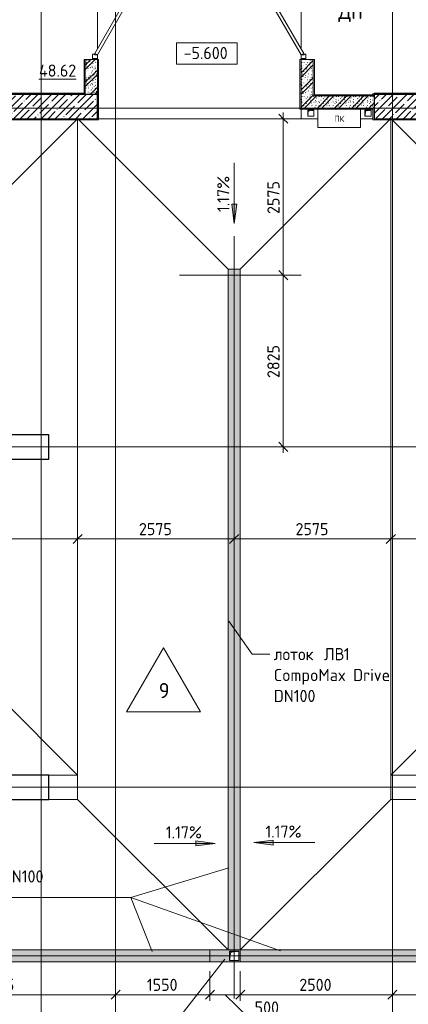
# Model space of a CAD drawing. Header units: millimetres. Extents: x 82112 to 162374, y -10965 to 131389.
# Tile 37 of 82: x 116743 to 123132, y 62377 to 78580. Entities that reach past the tile are written whole.
import ezdxf

# ---------------------------------------------------------------- set-up
doc = ezdxf.new("R2010")
doc.units = ezdxf.units.MM
doc.linetypes.add('3_ Штрих_ 1 х 1 мм', pattern=[2, 1, -1])
doc.linetypes.add('4_ Штрихпунктир_ 10 х 2 мм', pattern=[14, 10, -2, 0, -2])
for name, color, linetype, lineweight in [('A-ANNO-DIMS', 7, 'Continuous', 5), ('A-ANNO-DIMS-100', 7, 'Continuous', 5), ('A-ANNO-NOTE', 7, 'Continuous', 5), ('A-AREA-IDEN', 7, 'Continuous', 5), ('A-DETL', 7, 'Continuous', 25), ('A-DETL-GENF', 7, 'Continuous', 13), ('A-DOOR', 7, 'Continuous', 13), ('A-DOOR-FRAM', 7, 'Continuous', 13), ('A-DOOR-IDEN', 7, 'Continuous', 5), ('A-FLOR', 7, 'Continuous', 13), ('A-FLOR-IDEN', 7, 'Continuous', 5), ('A-WALL', 7, 'Continuous', 13), ('A-WALL-PATT', 7, 'Continuous', 13), ('G-ANNO-DIMS', 7, 'Continuous', 5), ('G-ANNO-TEXT', 7, 'Continuous', 5), ('I-WALL', 7, 'Continuous', 13), ('M-EQPM', 7, 'Continuous', 13), ('S-COLS', 7, 'Continuous', 25), ('S-GRID', 7, 'Continuous', 5)]:
    doc.layers.add(name, color=color, linetype=linetype, lineweight=lineweight)
doc.styles.add('GOST Common', font='GOST_Common.ttf', dxfattribs={"height": 100})
doc.styles.add('GOST Common_2', font='GOST_Common.ttf', dxfattribs={"height": 200})
doc.styles.add('GOST Common_3', font='GOST_Common.ttf', dxfattribs={"height": 250})
doc.dimstyles.new('2_мм', dxfattribs={"dimscale": 304.8, "dimtxt": 201.142999, "dimasz": 0.492126, "dimexe": 0.328084, "dimexo": 0.492126, "dimgap": 0, "dimtad": 1, "dimdec": 0, "dimdsep": 46, "dimtxsty": 'GOST Common_2', "dimblk1": 'OBLIQUE', "dimblk2": 'OBLIQUE', "dimsah": 1, "dimcen": 0.09, "dimdle": 0.328084, "dimadec": 5, "dimazin": 2, "dimtfac": 1, "dimtdec": 4, "dimtix": 1, "dimtmove": 1, "dimatfit": 3, "dimfxl": 1, "dimtvp": 1, "dimtolj": 1, "dimtzin": 0, "dimarcsym": 2})
doc.dimstyles.new('2_мм_1', dxfattribs={"dimscale": 304.8, "dimtxt": 201.142999, "dimasz": 0.492126, "dimexe": 0.328084, "dimexo": 0.492126, "dimgap": 0, "dimtad": 1, "dimdec": 0, "dimdsep": 46, "dimtxsty": 'GOST Common_2', "dimblk1": 'OBLIQUE', "dimblk2": 'OBLIQUE', "dimsah": 1, "dimcen": 0.09, "dimdle": 0.328084, "dimadec": 5, "dimazin": 2, "dimtfac": 1, "dimtdec": 4, "dimtix": 1, "dimtmove": 0, "dimatfit": 3, "dimfxl": 1, "dimtvp": 1, "dimtolj": 1, "dimtzin": 0, "dimarcsym": 2})
pattern_1 = [(0, (0, 0), (203.2, 50.8), [3.353, -149.047, 3.353, -149.047, -812.8]), (0, (0, 0), (203.2, 50.8), [-304.8, 3.353, -301.447, 3.353, -149.047, -355.6]), (0, (0, 0), (203.2, 50.8), [-762, 3.353, -98.247, 3.353, -250.647]), (120, (76.2, 25.4), (-145.59409, 150.576362), [3.353, -149.047, 3.353, -149.047, -812.8]), (120, (76.2, 25.4), (-145.59409, 150.576362), [-304.8, 3.353, -301.447, 3.353, -149.047, -355.6]), (120, (76.2, 25.4), (-145.59409, 150.576362), [-762, 3.353, -98.247, 3.353, -250.647]), (240, (101.6, 127), (-57.60591, -201.376362), [3.353, -149.047, 3.353, -149.047, -812.8]), (240, (101.6, 127), (-57.60591, -201.376362), [-304.8, 3.353, -301.447, 3.353, -149.047, -355.6]), (240, (101.6, 127), (-57.60591, -201.376362), [-762, 3.353, -98.247, 3.353, -250.647])]
pattern_2 = [(135, (150.28, 188.64), (-282.8427, 3e-14), [5, -395]), (135, (174.9, 237.36), (-282.8427, 3e-14), [5, -395]), (135, (211.96, 236.53), (-282.8427, 3e-14), [5, -395]), (135, (114.96, 223.96), (-282.8427, 3e-14), [5, -395]), (135, (77.54, 223.96), (-282.8427, 3e-14), [5, -395]), (135, (57.44, 184.52), (-282.8427, 3e-14), [5, -395]), (135, (66.21, 142.9), (-282.8427, 3e-14), [5, -395]), (135, (107.33, 161), (-282.8427, 3e-14), [5, -395]), (135, (99.08, 130.94), (-282.8427, 3e-14), [5, -395]), (135, (22.6, 136.46), (-282.8427, 3e-14), [5, -395]), (135, (21.16, 168.08), (-282.8427, 3e-14), [5, -395]), (135, (46.13, 96.12), (-282.8427, 3e-14), [5, -395]), (135, (3.54, 74.6), (-282.8427, 3e-14), [5, -395]), (135, (40.3, 47.56), (-282.8427, 3e-14), [5, -395]), (135, (39.77, 18.47), (-282.8427, 3e-14), [5, -395]), (135, (76.94, 37.28), (-282.8427, 3e-14), [5, -395]), (135, (114.18, 62.4), (-282.8427, 3e-14), [5, -395]), (135, (139.87, 90.2), (-282.8427, 3e-14), [5, -395]), (135, (141.44, 15.82), (-282.8427, 3e-14), [5, -395]), (135, (188.69, 26.73), (-282.8427, 3e-14), [5, -395]), (135, (176.14, 51.36), (-282.8427, 3e-14), [5, -395]), (135, (177.03, 0), (-282.8427, 3e-14), [5, -395]), (135, (276.61, 8.22), (-282.8427, 3e-14), [5, -395]), (135, (271.19, 31.72), (-282.8427, 3e-14), [5, -395]), (135, (268.29, 119.65), (-282.8427, 3e-14), [5, -395]), (135, (237.92, 101.95), (-282.8427, 3e-14), [5, -395]), (135, (237.92, 158.27), (-282.8427, 3e-14), [5, -395]), (135, (260.4, 204.35), (-282.8427, 3e-14), [5, -395]), (135, (275.54, 235.4), (-282.8427, 3e-14), [5, -395]), (135, (117.62, 268.96), (-282.8427, 3e-14), [5, -395]), (135, (203.62, 273.83), (-282.8427, 3e-14), [5, -395]), (135, (47.24, 279.3), (-282.8427, 3e-14), [5, -395]), (135, (23.2, 266.16), (-282.8427, 3e-14), [5, -395]), (135, (42.78, 232.52), (-282.8427, 3e-14), [5, -395]), (135, (177.76, 90.57), (-282.8427, 3e-14), [5, -395]), (135, (181.12, 121.8), (-282.8427, 3e-14), [5, -395]), (135, (206.73, 172.06), (-282.8427, 3e-14), [5, -395]), (135, (143.14, 136.62), (-282.8427, 3e-14), [5, -395]), (135, (211.51, 131.86), (-282.8427, 3e-14), [5, -395]), (135, (81.47, 95.1), (-282.8427, 3e-14), [5, -395]), (135, (235.13, 60.46), (-282.8427, 3e-14), [5, -395]), (135, (242.24, 4.89), (-282.8427, 3e-14), [5, -395]), (45, (0, 106.07), (-282.8427, 0), []), (45, (106.07, 0), (-282.8427, 0), []), (45, (176.78, 0), (-282.8427, 0), []), (45, (0, 176.78), (-282.8427, 0), [])]

# ---------------------------------------------------------------- blocks, each defined once
blk = doc.blocks.new('Наметкина 10_РД_АР_П_Отделка_R21_rvt-1--01_Подвал_МП_часть В')
at = {"layer": 'A-WALL-PATT', "lineweight": 5}
h = blk.add_hatch(dxfattribs=at)
h.set_pattern_fill('FP_11', color=256, style=0, pattern_type=2)
h.set_pattern_definition(pattern_1)
h.paths.add_polyline_path([(118020, 77350), (118040, 77350), (118040, 77925), (118020, 77925)])
h.paths.add_polyline_path([(118040, 79925), (118040, 80580), (118020, 80580), (118020, 79925)])
h = blk.add_hatch(dxfattribs=at)
h.set_pattern_fill('FP_11', color=256, style=0, pattern_type=2)
h.set_pattern_definition(pattern_1)
h.paths.add_polyline_path([(121370, 77125), (121370, 77925), (121350, 77925), (121350, 77125)])
h.paths.add_polyline_path([(121350, 79925), (121370, 79925), (121370, 80480), (121350, 80480), (121350, 80470)])
h = blk.add_hatch(dxfattribs=at)
h.set_pattern_fill('FP_11', color=256, style=0, pattern_type=2)
h.set_pattern_definition(pattern_1)
h.paths.add_polyline_path([(118040, 76950), (118040, 77350), (118020, 77350), (118020, 76950)])
h = blk.add_hatch(dxfattribs=at)
h.set_pattern_fill('FP_11', color=256, style=0, pattern_type=2)
h.set_pattern_definition(pattern_1)
h.paths.add_polyline_path([(121350, 77105), (122550, 77105), (122550, 77125), (121350, 77125)])
h = blk.add_hatch(dxfattribs=at)
h.set_pattern_fill('FP_11', color=256, style=0, pattern_type=2)
h.set_pattern_definition(pattern_1)
h.paths.add_polyline_path([(118040, 76930), (118040, 76950), (115620, 76950), (115620, 76930)])
h = blk.add_hatch(dxfattribs=at)
h.set_pattern_fill('FP_11', color=256, style=0, pattern_type=2)
h.set_pattern_definition(pattern_1)
h.paths.add_polyline_path([(122570, 76930), (124990, 76930), (124990, 76950), (122570, 76950)])
at = {"layer": 'A-WALL'}
for p, q in [((117820, 77925), (117800, 77925)), ((117800, 77925), (117800, 77350)), ((117820, 77350), (117820, 77925)), ((118020, 77925), (118020, 77350)), ((118040, 77925), (118020, 77925)), ((118040, 77350), (118040, 77925)), ((121370, 77925), (121350, 77925)), ((121350, 77925), (121350, 77125)), ((121370, 77125), (121370, 77925)), ((121570, 77925), (121570, 77345)), ((121590, 77925), (121570, 77925)), ((121590, 77345), (121590, 77925)), ((117820, 77370), (115620, 77370)), ((115620, 77350), (117820, 77350)), ((117800, 77350), (117820, 77350)), ((117820, 77350), (117820, 77370)), ((118020, 77350), (118040, 77350)), ((118020, 77350), (118020, 76950)), ((118040, 77350), (118020, 77350)), ((118040, 76950), (118040, 77350)), ((121570, 77345), (121570, 77325)), ((121570, 77325), (122570, 77325)), ((122570, 77345), (121590, 77345)), ((122550, 77360), (122550, 77325)), ((122570, 77360), (122550, 77360)), ((122550, 77350), (122550, 77325)), ((122570, 77350), (122550, 77350)), ((122550, 77325), (122570, 77325)), ((122550, 77325), (122570, 77325)), ((124970, 77370), (122570, 77370)), ((122570, 77370), (122570, 77350)), ((122570, 77350), (122570, 77360)), ((121350, 77125), (121350, 77105)), ((122550, 77125), (121370, 77125)), ((122550, 77105), (122550, 77125)), ((122570, 77125), (122550, 77125)), ((122550, 77125), (122550, 76930)), ((121350, 77105), (121646, 77105)), ((122346, 77105), (122550, 77105)), ((118020, 76950), (115620, 76950)), ((115620, 76930), (118040, 76930)), ((118040, 76930), (118040, 76950)), ((122550, 76930), (122570, 76930)), ((122570, 76930), (124990, 76930))]:
    blk.add_line(p, q, dxfattribs=at)
blk = doc.blocks.new('КР_Колонна_ЖБ_Прямоугольная - 400x2400h_B40-3818652--01_Подвал_МП_часть В')
at = {"layer": 'S-COLS', "lineweight": 5}
h = blk.add_hatch(dxfattribs=at)
h.set_pattern_fill('FP_3', color=256, style=0, pattern_type=2)
h.set_pattern_definition([(135, (77150, -123770), (-114.04925, -114.04925), []), (135, (77150, -123655.95), (-114.04925, -114.04925), [201.613, -40.323, 3.353, -36.97])])
h.paths.add_polyline_path([(200, 1200), (-200, 1200), (-200, -1200), (200, -1200), (200, -1159)])
at = {"layer": 'S-COLS'}
for p, q in [((200, 1200), (-200, 1200)), ((-200, 1200), (-200, -1200)), ((200, -1200), (200, 1200)), ((-200, -1200), (200, -1200))]:
    blk.add_line(p, q, dxfattribs=at)
blk = doc.blocks.new('АР_Дверь двупольная - 2000х2100h_925_925__техн_-5841400--01_Подвал_МП_часть В')
at = {"layer": 'A-DOOR'}
for p, q in [((-925, 100), (-124, 563)), ((-99, 519), (-900, 57)), ((-124, 563), (-99, 519)), ((124, 563), (99, 519)), ((99, 519), (900, 57)), ((925, 100), (124, 563)), ((-900, 57), (-925, 100)), ((900, 57), (925, 100))]:
    blk.add_line(p, q, dxfattribs=at)
at = {"layer": 'A-DOOR', "lineweight": 5}
for centre, start, end in [((-925, 100), 0, 30), ((925, 100), 150, 180)]:
    blk.add_arc(centre, 925, start, end, dxfattribs=at)
at = {"layer": 'A-DOOR-FRAM'}
for p, q in [((-985, 100), (-1000, 100)), ((-985, 20), (-1000, 20)), ((-985, 100), (-925, 100)), ((-985, 20), (-985, 100)), ((-915, 20), (-985, 20)), ((-925, 100), (-925, 50)), ((-925, 50), (-915, 50)), ((-915, 50), (-915, 20)), ((925, 50), (915, 50)), ((915, 50), (915, 20)), ((915, 20), (985, 20)), ((985, 100), (925, 100)), ((925, 100), (925, 50)), ((985, 20), (985, 100)), ((985, 100), (1000, 100)), ((985, 20), (1000, 20))]:
    blk.add_line(p, q, dxfattribs=at)
blk = doc.blocks.new('АР_Лоток - 200х100h_ЛВ1-7189389--01_Подвал_МП_часть В')
at = {"layer": 'M-EQPM', "true_color": 0xdddddd}
blk.add_hatch(color=254, dxfattribs=at).paths.add_polyline_path([(0, -100), (6525, -100), (6525, 100), (0, 100)])
at = {"layer": 'M-EQPM'}
blk.add_line((6525, -100), (6525, 100), dxfattribs=at)
blk = doc.blocks.new('АР_Лоток - 200х100h_ЛВ1-7189396--01_Подвал_МП_часть В')
at = {"layer": 'M-EQPM', "true_color": 0xdddddd}
blk.add_hatch(color=254, dxfattribs=at).paths.add_polyline_path([(11200, -100), (11200, 100), (0, 100), (0, -100), (9827, -100)])
at = {"layer": 'M-EQPM'}
blk.add_line((11200, -100), (11200, 100), dxfattribs=at)
blk = doc.blocks.new('АР_Канал вертикальный прямоугольный - ПК-5539415--01_Подвал_МП_часть В')
at = {"layer": 'A-DETL-GENF', "linetype": '3_ Штрих_ 1 х 1 мм'}
for p, q in [((350, 150), (-350, 150)), ((-350, 150), (-350, -150)), ((350, -150), (350, 150)), ((-350, -150), (350, -150))]:
    blk.add_line(p, q, dxfattribs=at)
at = {"layer": 'M-EQPM'}
for p, q in [((-350, -150), (-350, 150)), ((-350, 150), (350, 150)), ((350, 150), (350, -150)), ((350, -150), (-350, -150))]:
    blk.add_line(p, q, dxfattribs=at)
blk = doc.blocks.new('АР_Канал вертикальный прямоугольный - АПТ-5437598--01_Подвал_МП_часть В')
at = {"layer": 'A-DETL-GENF'}
blk.add_hatch(color=256, dxfattribs=at).paths.add_polyline_path([(-50, -50), (-40, 40), (50, 50), (-50, 50), (-50, 39)])
at = {"layer": 'A-DETL-GENF', "linetype": '3_ Штрих_ 1 х 1 мм'}
for p, q in [((50, 50), (-50, 50)), ((-50, 50), (-50, -50)), ((50, 50), (-50, 50)), ((-50, 50), (-50, -50)), ((-50, -50), (-40, 40)), ((-50, -50), (-40, 40)), ((-40, 40), (50, 50)), ((-40, 40), (50, 50)), ((50, -50), (50, 50)), ((-50, -50), (50, -50))]:
    blk.add_line(p, q, dxfattribs=at)
at = {"layer": 'M-EQPM'}
for p, q in [((-50, -50), (-50, 50)), ((-50, 50), (50, 50)), ((50, 50), (50, -50)), ((50, -50), (-50, -50))]:
    blk.add_line(p, q, dxfattribs=at)
blk = doc.blocks.new('АР_Канал вертикальный прямоугольный - ВК-5386080--01_Подвал_МП_часть В')
at = {"layer": 'A-DETL-GENF'}
blk.add_hatch(color=256, dxfattribs=at).paths.add_polyline_path([(-75, -75), (-60, 60), (75, 75), (-75, 75)])
at = {"layer": 'A-DETL-GENF', "linetype": '3_ Штрих_ 1 х 1 мм'}
for p, q in [((75, 75), (-75, 75)), ((-75, 75), (-75, -75)), ((75, 75), (-75, 75)), ((-75, 75), (-75, -75)), ((-75, -75), (-60, 60)), ((-75, -75), (-60, 60)), ((-60, 60), (75, 75)), ((-60, 60), (75, 75)), ((75, -75), (75, 75)), ((-75, -75), (75, -75))]:
    blk.add_line(p, q, dxfattribs=at)
at = {"layer": 'M-EQPM'}
for p, q in [((-75, -75), (-75, 75)), ((-75, 75), (75, 75)), ((75, 75), (75, -75)), ((75, -75), (-75, -75))]:
    blk.add_line(p, q, dxfattribs=at)
blk = doc.blocks.new('АР_Лоток - 200х100h-4168000--01_Подвал_МП_часть В')
at = {"layer": 'M-EQPM', "true_color": 0x408080, "transparency": 33554560}
h = blk.add_hatch(color=137, dxfattribs=at)
h.paths.add_polyline_path([(300, -100), (500, -100), (500, 100), (0, 100), (0, -100)])
h.paths.add_polyline_path([(340, -75), (325, -75), (325, 75), (475, 75), (475, -75)])
at = {"layer": 'M-EQPM'}
for p, q in [((0, 100), (0, -100)), ((500, 100), (300, 100)), ((500, -100), (500, 100))]:
    blk.add_line(p, q, dxfattribs=at)
blk = doc.blocks.new('АР_Лоток - 200х100h_ЛВ1-7189408--01_Подвал_МП_часть В')
at = {"layer": 'M-EQPM', "true_color": 0xdddddd}
blk.add_hatch(color=254, dxfattribs=at).paths.add_polyline_path([(6625, -100), (6825, -100), (6825, 100), (0, 100), (0, -100), (6313, -100)])
at = {"layer": 'M-EQPM'}
blk.add_line((0, 100), (0, -100), dxfattribs=at)
blk = doc.blocks.new('Высотные отметки - Frame_2-749557--01_Подвал_МП_часть В')
at = {"layer": 'G-ANNO-DIMS'}
for p, q in [((-5, 3.5), (-5, 0)), ((5, 3.5), (-5, 3.5)), ((5, 0), (5, 3.5)), ((-5, 0), (5, 0))]:
    blk.add_line(p, q, dxfattribs=at)
blk = doc.blocks.new('DIMBLOCK49--01_Подвал_МП_часть В')
at = {"layer": 'A-ANNO-DIMS-100', "transparency": 16777216}
for p, q in [((121121, 74375), (120977, 74375)), ((121077, 71450), (121077, 74375)), ((121077, 74375), (121121, 74375)), ((121121, 71550), (120977, 71550)), ((121077, 71550), (121121, 71550))]:
    blk.add_line(p, q, dxfattribs=at)
at = {"layer": 'A-ANNO-DIMS-100', "lineweight": 25, "transparency": 16777216}
for p, q in [((121077, 74375), (121002, 74450)), ((121077, 74375), (121152, 74300)), ((121077, 71550), (121002, 71625)), ((121077, 71550), (121152, 71475))]:
    blk.add_line(p, q, dxfattribs=at)
at = {"layer": 'A-ANNO-DIMS-100', "color": 0, "transparency": 16777216, "insert": (120815, 72683), "char_height": 200, "width": 670.93, "attachment_point": 1, "rotation": 90, "line_spacing_factor": 1.022761, "style": 'GOST Common_2'}
blk.add_mtext('2825', dxfattribs=at)
blk = doc.blocks.new('_Oblique')
at = {"color": 0, "linetype": 'ByBlock', "lineweight": -2}
blk.add_line((-0.5, -0.5), (0.5, 0.5), dxfattribs=at)
blk = doc.blocks.new('DIMBLOCK50--01_Подвал_МП_часть В')
at = {"layer": 'A-ANNO-DIMS-100', "lineweight": 25, "transparency": 16777216}
for p, q in [((121077, 76950), (121002, 77025)), ((121077, 76950), (121152, 76875)), ((121077, 74375), (121002, 74450)), ((121077, 74375), (121152, 74300))]:
    blk.add_line(p, q, dxfattribs=at)
at = {"layer": 'A-ANNO-DIMS-100', "transparency": 16777216}
for p, q in [((121077, 74375), (121077, 77050)), ((121121, 76950), (120977, 76950)), ((121077, 76950), (121121, 76950)), ((121121, 74375), (120977, 74375)), ((121077, 74375), (121121, 74375))]:
    blk.add_line(p, q, dxfattribs=at)
at = {"layer": 'A-ANNO-DIMS-100', "color": 0, "transparency": 16777216, "insert": (120815, 75383), "char_height": 200, "width": 670.93, "attachment_point": 1, "rotation": 90, "line_spacing_factor": 1.022761, "style": 'GOST Common_2'}
blk.add_mtext('2575', dxfattribs=at)
blk = doc.blocks.new('DIMBLOCK60--01_Подвал_МП_часть В')
at = {"layer": 'A-ANNO-DIMS-100', "lineweight": 25, "transparency": 16777216}
for p, q in [((114282, 70035), (114207, 69960)), ((114282, 70035), (114357, 70110)), ((117695, 70035), (117620, 69960)), ((117695, 70035), (117770, 70110))]:
    blk.add_line(p, q, dxfattribs=at)
at = {"layer": 'A-ANNO-DIMS-100', "transparency": 16777216}
for p, q in [((114282, 69991), (114282, 70135)), ((114282, 70035), (117695, 70035)), ((114282, 70035), (114282, 69991)), ((117695, 69991), (117695, 70135)), ((117695, 70035), (117695, 69991))]:
    blk.add_line(p, q, dxfattribs=at)
at = {"layer": 'A-ANNO-DIMS-100', "color": 0, "transparency": 16777216, "insert": (115718, 70297), "char_height": 200, "width": 650.48, "attachment_point": 1, "line_spacing_factor": 1.022761, "style": 'GOST Common_2'}
blk.add_mtext('3413', dxfattribs=at)
blk = doc.blocks.new('DIMBLOCK61--01_Подвал_МП_часть В')
at = {"layer": 'A-ANNO-DIMS-100', "lineweight": 25, "transparency": 16777216}
for p, q in [((117695, 70035), (117620, 69960)), ((117695, 70035), (117770, 70110)), ((120270, 70035), (120195, 69960)), ((120270, 70035), (120345, 70110))]:
    blk.add_line(p, q, dxfattribs=at)
at = {"layer": 'A-ANNO-DIMS-100', "transparency": 16777216}
for p, q in [((117695, 69991), (117695, 70135)), ((117695, 70035), (120270, 70035)), ((117695, 70035), (117695, 69991)), ((120270, 69991), (120270, 70135)), ((120270, 70035), (120270, 69991))]:
    blk.add_line(p, q, dxfattribs=at)
at = {"layer": 'A-ANNO-DIMS-100', "color": 0, "transparency": 16777216, "insert": (118703, 70297), "char_height": 200, "width": 670.93, "attachment_point": 1, "line_spacing_factor": 1.022761, "style": 'GOST Common_2'}
blk.add_mtext('2575', dxfattribs=at)
blk = doc.blocks.new('DIMBLOCK62--01_Подвал_МП_часть В')
at = {"layer": 'A-ANNO-DIMS-100', "lineweight": 25, "transparency": 16777216}
for p, q in [((120270, 70035), (120195, 69960)), ((120270, 70035), (120345, 70110)), ((122845, 70035), (122770, 69960)), ((122845, 70035), (122920, 70110))]:
    blk.add_line(p, q, dxfattribs=at)
at = {"layer": 'A-ANNO-DIMS-100', "transparency": 16777216}
for p, q in [((120270, 69991), (120270, 70135)), ((120270, 70035), (122845, 70035)), ((120270, 70035), (120270, 69991)), ((122845, 69991), (122845, 70135)), ((122845, 70035), (122845, 69991))]:
    blk.add_line(p, q, dxfattribs=at)
at = {"layer": 'A-ANNO-DIMS-100', "color": 0, "transparency": 16777216, "insert": (121278, 70297), "char_height": 200, "width": 670.93, "attachment_point": 1, "line_spacing_factor": 1.022761, "style": 'GOST Common_2'}
blk.add_mtext('2575', dxfattribs=at)
blk = doc.blocks.new('DIMBLOCK63--01_Подвал_МП_часть В')
at = {"layer": 'A-ANNO-DIMS-100', "lineweight": 25, "transparency": 16777216}
for p, q in [((122845, 70035), (122770, 69960)), ((122845, 70035), (122920, 70110)), ((126257, 70035), (126182, 69960)), ((126257, 70035), (126332, 70110))]:
    blk.add_line(p, q, dxfattribs=at)
at = {"layer": 'A-ANNO-DIMS-100', "transparency": 16777216}
for p, q in [((122845, 69991), (122845, 70135)), ((122845, 70035), (126257, 70035)), ((122845, 70035), (122845, 69991)), ((126257, 69991), (126257, 70135)), ((126257, 70035), (126257, 69991))]:
    blk.add_line(p, q, dxfattribs=at)
at = {"layer": 'A-ANNO-DIMS-100', "color": 0, "transparency": 16777216, "insert": (124280, 70297), "char_height": 200, "width": 650.48, "attachment_point": 1, "line_spacing_factor": 1.022761, "style": 'GOST Common_2'}
blk.add_mtext('3413', dxfattribs=at)
blk = doc.blocks.new('DIMBLOCK77--01_Подвал_МП_часть В')
at = {"layer": 'A-ANNO-DIMS-100', "transparency": 16777216}
for p, q in [((114445, 62492), (114445, 62636)), ((118320, 62492), (118320, 62636)), ((114445, 62536), (118320, 62536)), ((114445, 62536), (114445, 62492)), ((118320, 62536), (118320, 62492))]:
    blk.add_line(p, q, dxfattribs=at)
at = {"layer": 'A-ANNO-DIMS-100', "lineweight": 25, "transparency": 16777216}
for p, q in [((114445, 62536), (114520, 62611)), ((118320, 62536), (118395, 62611)), ((114445, 62536), (114370, 62461)), ((118320, 62536), (118245, 62461))]:
    blk.add_line(p, q, dxfattribs=at)
at = {"layer": 'A-ANNO-DIMS-100', "color": 0, "transparency": 16777216, "insert": (116103, 62798), "char_height": 200, "width": 670.93, "attachment_point": 1, "line_spacing_factor": 1.022761, "style": 'GOST Common_2'}
blk.add_mtext('3875', dxfattribs=at)
blk = doc.blocks.new('DIMBLOCK78--01_Подвал_МП_часть В')
at = {"layer": 'A-ANNO-DIMS-100', "transparency": 16777216}
for p, q in [((119870, 62925), (119870, 62436)), ((119870, 62536), (119870, 62925)), ((118320, 62492), (118320, 62636)), ((118320, 62536), (119870, 62536)), ((118320, 62536), (118320, 62492))]:
    blk.add_line(p, q, dxfattribs=at)
at = {"layer": 'A-ANNO-DIMS-100', "lineweight": 25, "transparency": 16777216}
for p, q in [((118320, 62536), (118395, 62611)), ((119870, 62536), (119945, 62611)), ((118320, 62536), (118245, 62461)), ((119870, 62536), (119795, 62461))]:
    blk.add_line(p, q, dxfattribs=at)
at = {"layer": 'A-ANNO-DIMS-100', "color": 0, "transparency": 16777216, "insert": (118834, 62798), "char_height": 200, "width": 625.93, "attachment_point": 1, "line_spacing_factor": 1.022761, "style": 'GOST Common_2'}
blk.add_mtext('1550', dxfattribs=at)
blk = doc.blocks.new('DIMBLOCK79--01_Подвал_МП_часть В')
at = {"layer": 'A-ANNO-DIMS-100', "transparency": 16777216}
for p, q in [((119870, 62925), (119870, 62436)), ((119870, 62536), (119870, 62925)), ((120370, 62925), (120370, 62436)), ((120370, 62536), (120370, 62925)), ((119870, 62536), (120370, 62536)), ((120506, 62163), (120120, 62536)), ((121026, 62163), (120506, 62163))]:
    blk.add_line(p, q, dxfattribs=at)
at = {"layer": 'A-ANNO-DIMS-100', "lineweight": 25, "transparency": 16777216}
for p, q in [((119870, 62536), (119945, 62611)), ((120370, 62536), (120445, 62611)), ((119870, 62536), (119795, 62461)), ((120370, 62536), (120295, 62461))]:
    blk.add_line(p, q, dxfattribs=at)
at = {"layer": 'A-ANNO-DIMS-100', "color": 0, "transparency": 16777216, "insert": (120606, 62425), "char_height": 200, "width": 503.2, "attachment_point": 1, "line_spacing_factor": 1.022761, "style": 'GOST Common_2'}
blk.add_mtext('500', dxfattribs=at)
blk = doc.blocks.new('DIMBLOCK80--01_Подвал_МП_часть В')
at = {"layer": 'A-ANNO-DIMS-100', "transparency": 16777216}
for p, q in [((120370, 62925), (120370, 62436)), ((120370, 62536), (120370, 62925)), ((122870, 62492), (122870, 62636)), ((120370, 62536), (122870, 62536)), ((122870, 62536), (122870, 62492))]:
    blk.add_line(p, q, dxfattribs=at)
at = {"layer": 'A-ANNO-DIMS-100', "lineweight": 25, "transparency": 16777216}
for p, q in [((120370, 62536), (120445, 62611)), ((122870, 62536), (122945, 62611)), ((120370, 62536), (120295, 62461)), ((122870, 62536), (122795, 62461))]:
    blk.add_line(p, q, dxfattribs=at)
at = {"layer": 'A-ANNO-DIMS-100', "color": 0, "transparency": 16777216, "insert": (121340, 62798), "char_height": 200, "width": 670.93, "attachment_point": 1, "line_spacing_factor": 1.022761, "style": 'GOST Common_2'}
blk.add_mtext('2500', dxfattribs=at)
blk = doc.blocks.new('DIMBLOCK81--01_Подвал_МП_часть В')
at = {"layer": 'A-ANNO-DIMS-100', "transparency": 16777216}
for p, q in [((122870, 62492), (122870, 62636)), ((126395, 62492), (126395, 62636)), ((122870, 62536), (126395, 62536)), ((122870, 62536), (122870, 62492)), ((126395, 62536), (126395, 62492))]:
    blk.add_line(p, q, dxfattribs=at)
at = {"layer": 'A-ANNO-DIMS-100', "lineweight": 25, "transparency": 16777216}
for p, q in [((122870, 62536), (122945, 62611)), ((126395, 62536), (126470, 62611)), ((122870, 62536), (122795, 62461)), ((126395, 62536), (126320, 62461))]:
    blk.add_line(p, q, dxfattribs=at)
at = {"layer": 'A-ANNO-DIMS-100', "color": 0, "transparency": 16777216, "insert": (124353, 62798), "char_height": 200, "width": 670.93, "attachment_point": 1, "line_spacing_factor": 1.022761, "style": 'GOST Common_2'}
blk.add_mtext('3525', dxfattribs=at)
blk = doc.blocks.new('Марка полов - Марка полов-4106608--01_Подвал_МП_часть В')
at = {"layer": 'A-FLOR-IDEN'}
for p, q in [((0, 7), (-6.06, -3.5)), ((6.06, -3.5), (0, 7)), ((-6.06, -3.5), (6.06, -3.5))]:
    blk.add_line(p, q, dxfattribs=at)

msp = doc.modelspace()

# ---------------------------------------------------------------- hatches: boundary and pattern name
at = {"layer": 'A-WALL-PATT', "lineweight": 5}
h = msp.add_hatch(dxfattribs=at)
h.set_pattern_fill('FP_5', color=256, style=0, pattern_type=2)
h.set_pattern_definition(pattern_2)
h.paths.add_polyline_path([(118020, 77350), (118020, 77925), (117820, 77925), (117820, 77350)])
h.paths.add_polyline_path([(118020, 79925), (118020, 80600), (117820, 80600), (117820, 79925)])
h = msp.add_hatch(dxfattribs=at)
h.set_pattern_fill('FP_5', color=256, style=0, pattern_type=2)
h.set_pattern_definition(pattern_2)
h.paths.add_polyline_path([(121570, 77325), (121570, 77925), (121370, 77925), (121370, 77325)])
h.paths.add_polyline_path([(121570, 79925), (121570, 80500), (121370, 80500), (121370, 79925)])
h = msp.add_hatch(dxfattribs=at)
h.set_pattern_fill('FP_5', color=256, style=0, pattern_type=2)
h.set_pattern_definition(pattern_2)
h.paths.add_polyline_path([(122570, 77125), (122570, 77325), (121370, 77325), (121370, 77125)])
at = {"layer": 'G-ANNO-DIMS'}
for points in [[(120271.043762, 75225.840425), (120312.84343, 75543.340425), (120229.244094, 75543.340425)], [(120271.043762, 75225.840425), (120312.84343, 75543.340425), (120229.244094, 75543.340425)], [(119955.573341, 65025.99109), (119638.073341, 65067.790758), (119638.073341, 64984.191422)], [(120593.499535, 65038.317848), (120910.999535, 64996.51818), (120910.999535, 65080.117516)]]:
    msp.add_hatch(color=256, dxfattribs=at).paths.add_polyline_path(points)
at = {"layer": 'S-COLS', "lineweight": 5}
h = msp.add_hatch(dxfattribs=at)
h.set_pattern_fill('FP_1', color=256, style=0, pattern_type=2)
h.set_pattern_definition([(45, (0, 0), (-114.04925, 114.04925), []), (45, (114.05, 0), (-114.04925, 114.04925), [201.612, -40.322, 3.353, -36.97])])
h.paths.add_polyline_path([(118020, 76950), (118020, 77350), (115620, 77350), (115620, 76950)])

# ---------------------------------------------------------------- linework, layer by layer
at = {"layer": 'A-DETL', "linetype": '4_ Штрихпунктир_ 10 х 2 мм', "lineweight": 5}
for p, q in [((120270, 75015), (120270, 62475)), ((119370, 74375), (121370, 74375)), ((111745.228923, 63175), (127745.228923, 63175))]:
    msp.add_line(p, q, dxfattribs=at)
at = {"layer": 'A-FLOR'}
for p, q in [((118020, 78100), (118020, 79750)), ((118020, 79750), (118020, 78100)), ((121370, 79750), (121370, 78100)), ((118020, 77925), (118020, 77940)), ((118020, 77940), (118020, 77925)), ((121370, 77925), (121370, 77940)), ((121370, 76950), (121370, 77105)), ((114282.5, 73537.5), (117675, 76930)), ((117695, 65750), (117695, 76930)), ((120170, 74475), (117715, 76930)), ((118040, 76950), (121646.357624, 76950)), ((122825, 76930), (120370, 74475)), ((122346.357624, 76950), (122550, 76950)), ((122845, 76930), (122845, 65750)), ((126257.5, 73537.5), (122865, 76930)), ((120170, 63275), (120170, 74475)), ((120170, 74475), (120370, 74475)), ((120370, 74475), (120370, 63275)), ((117695, 66150), (114282.5, 69562.5)), ((122845, 66150), (126257.5, 69562.5)), ((117695, 66150), (117220, 66150)), ((123370, 66150), (122845, 66150)), ((117220, 65750), (117695, 65750)), ((120170, 63275), (117695, 65750)), ((120370, 63275), (122845, 65750)), ((122845, 65750), (123370, 65750)), ((113345, 63275), (120170, 63275)), ((120370, 63275), (127195, 63275)), ((127195, 63075), (113345, 63075))]:
    msp.add_line(p, q, dxfattribs=at)
at = {"layer": 'G-ANNO-DIMS'}
for p, q in [((120271.043762, 76225.840425), (120271.043762, 75225.840425)), ((120271.043762, 76225.840425), (120271.043762, 75225.840425)), ((120312.84343, 75543.340425), (120229.244094, 75543.340425)), ((120229.244094, 75543.340425), (120271.043762, 75225.840425)), ((120312.84343, 75543.340425), (120229.244094, 75543.340425)), ((120229.244094, 75543.340425), (120271.043762, 75225.840425)), ((120271.043762, 75225.840425), (120312.84343, 75543.340425)), ((120271.043762, 75225.840425), (120312.84343, 75543.340425)), ((118955.573341, 65025.99109), (119955.573341, 65025.99109)), ((119955.573341, 65025.99109), (119638.073341, 65067.790758)), ((119638.073341, 65067.790758), (119638.073341, 64984.191422)), ((119638.073341, 64984.191422), (119955.573341, 65025.99109)), ((120910.999535, 65080.117516), (120593.499535, 65038.317848)), ((120593.499535, 65038.317848), (120910.999535, 64996.51818)), ((121593.499535, 65038.317848), (120593.499535, 65038.317848)), ((120910.999535, 64996.51818), (120910.999535, 65080.117516))]:
    msp.add_line(p, q, dxfattribs=at)
at = {"layer": 'G-ANNO-TEXT'}
for p, q in [((120180.213877, 68683.210249), (120566.696739, 68139.533968)), ((120566.696739, 68139.533968), (120855.122364, 68139.533968)), ((120182.624334, 64622.361555), (118569.574956, 64137.627575)), ((117217.507976, 64137.627575), (114551.268393, 64137.627575)), ((118569.574956, 64137.627575), (117217.507976, 64137.627575)), ((118569.574956, 64137.627575), (117217.507976, 64137.627575)), ((118569.574956, 64137.627575), (117217.507976, 64137.627575)), ((121029.074689, 63254.678416), (118569.574956, 64137.627575)), ((118918.133991, 63249.018161), (118569.574956, 64137.627575)), ((120116.632618, 63117.533093), (118881.666711, 61542.853029))]:
    msp.add_line(p, q, dxfattribs=at)
at = {"layer": 'I-WALL'}
for p, q in [((117820, 77925), (117820, 77350)), ((118020, 77925), (117820, 77925)), ((118020, 77350), (118020, 77925)), ((121370, 77925), (121370, 77125)), ((121570, 77925), (121370, 77925)), ((121570, 77325), (121570, 77925)), ((117820, 77350), (118020, 77350)), ((122570, 77325), (121570, 77325)), ((121370, 77125), (122570, 77125))]:
    msp.add_line(p, q, dxfattribs=at)
at = {"layer": 'S-COLS'}
for p, q in [((118020, 77350), (115620, 77350)), ((118020, 76950), (118020, 77350)), ((115620, 76950), (118020, 76950)), ((117220, 71750), (114820, 71750)), ((117220, 71350), (117220, 71750)), ((114820, 71350), (117220, 71350)), ((117220, 66150), (114820, 66150)), ((117220, 65750), (117220, 66150)), ((114820, 65750), (117220, 65750))]:
    msp.add_line(p, q, dxfattribs=at)
at = {"layer": 'S-GRID', "linetype": '4_ Штрихпунктир_ 10 х 2 мм'}
for p, q in [((117095, 59297.815604), (117095, 129588.42805)), ((118320, 59297.815604), (118320, 129588.42805)), ((122870, 59297.815604), (122870, 129588.42805)), ((151972.716503, 77125), (110269.614367, 77125)), ((151972.716503, 71550), (110269.614367, 71550)), ((151972.716503, 65950), (110269.614367, 65950))]:
    msp.add_line(p, q, dxfattribs=at)

# ---------------------------------------------------------------- block references
at = {"lineweight": 5}
msp.add_blockref('Наметкина 10_РД_АР_П_Отделка_R21_rvt-1--01_Подвал_МП_часть В', (0, 0), dxfattribs=at)
at = {"layer": 'A-DOOR'}
for p, rotation in [((117920, 78925), 270), ((121470, 78925), 90)]:
    msp.add_blockref('АР_Дверь двупольная - 2000х2100h_925_925__техн_-5841400--01_Подвал_МП_часть В', p, dxfattribs=dict(at, rotation=rotation))
at = {"layer": 'A-FLOR-IDEN', "xscale": 99.99999999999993, "yscale": 99.99999999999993, "zscale": 99.99999999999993}
msp.add_blockref('Марка полов - Марка полов-4106608--01_Подвал_МП_часть В', (119106.733228, 67542.389077), dxfattribs=at)
at = {"layer": 'G-ANNO-DIMS', "xscale": 99.99999999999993, "yscale": 99.99999999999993, "zscale": 99.99999999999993}
msp.add_blockref('Высотные отметки - Frame_2-749557--01_Подвал_МП_часть В', (119819.797788, 77850.607873), dxfattribs=at)
at = {"layer": 'M-EQPM'}
for name, p in [('АР_Канал вертикальный прямоугольный - АПТ-5437598--01_Подвал_МП_часть В', (121530, 77040)), ('АР_Канал вертикальный прямоугольный - ПК-5539415--01_Подвал_МП_часть В', (121996.357624, 76955)), ('АР_Канал вертикальный прямоугольный - АПТ-5437598--01_Подвал_МП_часть В', (122470, 77040)), ('АР_Лоток - 200х100h_ЛВ1-7189389--01_Подвал_МП_часть В', (113345, 63175)), ('АР_Лоток - 200х100h-4168000--01_Подвал_МП_часть В', (119870, 63175)), ('АР_Канал вертикальный прямоугольный - ВК-5386080--01_Подвал_МП_часть В', (120270, 63175)), ('АР_Лоток - 200х100h_ЛВ1-7189408--01_Подвал_МП_часть В', (120370, 63175))]:
    msp.add_blockref(name, p, dxfattribs=at)
at = {"layer": 'M-EQPM', "rotation": 270}
msp.add_blockref('АР_Лоток - 200х100h_ЛВ1-7189396--01_Подвал_МП_часть В', (120270, 74475), dxfattribs=at)
at = {"layer": 'S-COLS', "rotation": 269.9999999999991}
msp.add_blockref('КР_Колонна_ЖБ_Прямоугольная - 400x2400h_B40-3818652--01_Подвал_МП_часть В', (123770, 77150), dxfattribs=at)

# ---------------------------------------------------------------- texts
at = {"layer": 'A-ANNO-NOTE', "insert": (121918.764368, 76998.609736), "char_height": 100, "width": 192.405, "attachment_point": 1, "style": 'GOST Common'}
msp.add_mtext('ПК', dxfattribs=at)
at = {"layer": 'A-AREA-IDEN', "insert": (117059.567032, 77841.806508), "char_height": 200, "width": 801.6875, "attachment_point": 1, "style": 'GOST Common_2'}
msp.add_mtext('\\L48.62', dxfattribs=at)
at = {"layer": 'A-DOOR-IDEN', "insert": (121981.635875, 78841.369015), "char_height": 250, "width": 489.029375, "attachment_point": 1, "style": 'GOST Common_3'}
msp.add_mtext('Дп', dxfattribs=at)
at = {"layer": 'A-FLOR-IDEN', "insert": (119029.856945, 67664.450749), "char_height": 250, "width": 216.455625, "attachment_point": 1, "style": 'GOST Common_3'}
msp.add_mtext('\\fGOST Common|b0|i0|c204|p34|;9', dxfattribs=at)
at = {"layer": 'G-ANNO-DIMS', "char_height": 200, "attachment_point": 1, "line_spacing_factor": 1.022761, "style": 'GOST Common_2'}
for s, insert, width in [('-5.600', (119437.641261, 78131.973534), 917.17566319), ('1.17%', (119144.819745, 65307.356751), 745.80863138), ('1.17%', (120782.745939, 65319.683509), 745.80863138)]:
    msp.add_mtext(s, dxfattribs=dict(at, insert=insert, width=width))
at = {"layer": 'G-ANNO-DIMS', "insert": (119989.678102, 75415.086829), "char_height": 200, "width": 745.80863138, "attachment_point": 1, "rotation": 90, "line_spacing_factor": 1.022761, "style": 'GOST Common_2'}
msp.add_mtext('1.17%', dxfattribs=at)
msp.add_mtext('1.17%', dxfattribs=at)
at = {"layer": 'G-ANNO-TEXT', "char_height": 200, "attachment_point": 1, "style": 'GOST Common_2'}
for s, insert, width in [('\\fGOST Common|b0|i0|c204|p34|; ', (121674.184864, 68239.533968), 88.185625), ('ЛВ', (121746.94528, 68239.533968), 392.826875), ('1 ', (122071.059864, 68239.533968), 208.43875), ('лоток', (120920.122364, 68239.533968), 913.92375), ('CompoMax Drive', (120920.122364, 67895.575635), 2348.944375), ('DN100', (120920.122364, 67551.617302), 873.839375), ('CompoMax Drive DN100', (114413.507976, 64581.585909), 3310.969375)]:
    msp.add_mtext(s, dxfattribs=dict(at, insert=insert, width=width))

# ---------------------------------------------------------------- dimensions: what is measured, and where the dimension line sits
at = {"layer": 'A-ANNO-DIMS'}
for base, p1, p2, override, picture, middle in [((121076.615447, 76950), (120970.54943, 74375), (120970.54943, 76950), {"dimpost": '<>', "dimfxl": 2575}, 'DIMBLOCK50--01_Подвал_МП_часть В', (120976.615447, 75662.5)), ((121076.615447, 74375), (120970.54943, 71550), (120970.54943, 74375), {"dimpost": '<>', "dimfxl": 2825}, 'DIMBLOCK49--01_Подвал_МП_часть В', (120976.615447, 72962.5))]:
    dim = msp.add_linear_dim(base=base, p1=p1, p2=p2, angle=90, dimstyle='2_мм_1', override=override, dxfattribs=at)
    dim.commit()
    dim.dimension.update_dxf_attribs({"geometry": picture, "text_midpoint": middle})
for base, p1, p2, override, picture, middle in [((117694.9999999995, 70035.1627225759), (114282.4999999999, 70141.2287397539), (117694.9999999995, 70141.2287397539), {"dimpost": '<>', "dimfxl": 3412.5}, 'DIMBLOCK60--01_Подвал_МП_часть В', (115988.7499999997, 70135.1627225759)), ((120270, 70035.162723), (117695, 70141.22874), (120270, 70141.22874), {"dimpost": '<>', "dimfxl": 2575}, 'DIMBLOCK61--01_Подвал_МП_часть В', (118982.5, 70135.162723)), ((122845, 70035.162723), (120270, 70141.22874), (122845, 70141.22874), {"dimpost": '<>', "dimfxl": 2575}, 'DIMBLOCK62--01_Подвал_МП_часть В', (121557.5, 70135.162723)), ((126257.4999999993, 70035.1627225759), (122844.9999999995, 70141.2287397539), (126257.4999999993, 70141.2287397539), {"dimpost": '<>', "dimfxl": 3412.5}, 'DIMBLOCK63--01_Подвал_МП_часть В', (124551.2499999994, 70135.1627225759)), ((119870, 62536.239878), (118320, 62642.305895), (119870, 63075), {"dimpost": '<>', "dimfxl": 1609.262001}, 'DIMBLOCK78--01_Подвал_МП_часть В', (119095, 62636.239878)), ((122870, 62536.239878), (120370, 63075), (122870, 62642.305895), {"dimpost": '<>', "dimfxl": 2537.168538}, 'DIMBLOCK80--01_Подвал_МП_часть В', (121620, 62636.239878)), ((118320, 62536.239878), (114445, 62642.305895), (118320, 62642.305895), {"dimpost": '<>', "dimfxl": 3875}, 'DIMBLOCK77--01_Подвал_МП_часть В', (116382.5, 62636.239878)), ((126395, 62536.239878), (122870, 62642.305895), (126395, 62642.305895), {"dimpost": '<>', "dimfxl": 3525}, 'DIMBLOCK81--01_Подвал_МП_часть В', (124632.5, 62636.239878))]:
    dim = msp.add_linear_dim(base=base, p1=p1, p2=p2, dimstyle='2_мм_1', override=override, dxfattribs=at)
    dim.commit()
    dim.dimension.update_dxf_attribs({"geometry": picture, "text_midpoint": middle})
dim = msp.add_linear_dim(base=(120370, 62536.239878), p1=(119870, 63075), p2=(120370, 63075), dimstyle='2_мм', override={"dimpost": '<>', "dimfxl": 500}, dxfattribs=at)
dim.commit()
dim.dimension.update_dxf_attribs({"geometry": 'DIMBLOCK79--01_Подвал_МП_часть В', "text_midpoint": (120857.811899, 62291.224642), "dimtype": 160})

doc.saveas('drawing.dxf')
